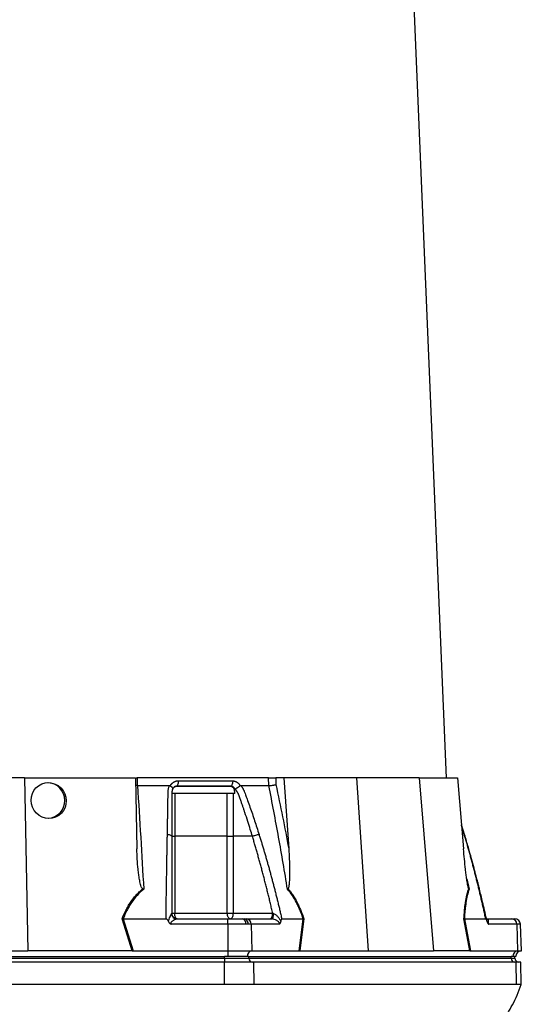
# Model space of a CAD drawing. Header units: millimetres. Extents: x 2293 to 3613, y 988 to 5170.
# Tile 8 of 12: x 3079 to 3613, y 2031 to 3079. Entities that reach past the tile are written whole.
import ezdxf

# ---------------------------------------------------------------- set-up
doc = ezdxf.new("R2010")
doc.units = ezdxf.units.MM
doc.header["$LTSCALE"] = 2

msp = doc.modelspace()

# ---------------------------------------------------------------- linework, layer by layer
at = {"color": 7, "linetype": 'Continuous', "lineweight": 25}
for p, q in [((3533.3, 2271.9), (3461.4, 3978.6)), ((3083.9, 2271.9), (2950.6, 2271.9)), ((3083.9, 2271.9), (3087.2, 2087.9)), ((3083.9, 2271.9), (3202.1, 2271.9)), ((3202.1, 2271.9), (3203.4, 2196.3)), ((3202.5, 2271.9), (3203.9, 2271.9)), ((3203.9, 2271.9), (3203.9, 2263.9)), ((3343.7, 2271.9), (3203.9, 2271.9)), ((3343.9, 2263.9), (3343.7, 2271.9)), ((3351.4, 2271.9), (3351.5, 2264.8)), ((3360.1, 2271.9), (3351.4, 2271.9)), ((3360.1, 2271.9), (3365.1, 2196.3)), ((3437.3, 2271.9), (3360.1, 2271.9)), ((3437.3, 2271.9), (3449.6, 2087.9)), ((3504, 2271.9), (3437.3, 2271.9)), ((3504, 2271.9), (3519.5, 2087.9)), ((3504, 2271.9), (3544.9, 2271.9)), ((3544.9, 2271.9), (3551.3, 2196.3)), ((3203.9, 2263.9), (3202.2, 2264)), ((3239, 2263.6), (3239.1, 2263.9)), ((3307.9, 2255.2), (3240.5, 2255.2)), ((3313.3, 2263.9), (3313.5, 2263.6)), ((3552.4, 2211.6), (3549.1, 2221.9)), ((3243.8, 2209.9), (3243.8, 2127.9)), ((3299.7, 2127.9), (3299.7, 2209.9)), ((3326.5, 2209.9), (3306, 2209.9)), ((3306, 2209.9), (3306, 2127.9)), ((3198.4, 2087.9), (3187.7, 2121.9)), ((3188.9, 2121.9), (3234.5, 2121.9)), ((3188.9, 2121.9), (3199.5, 2087.9)), ((3240.5, 2127.9), (3243.8, 2127.9)), ((3243.8, 2127.9), (3299.7, 2127.9)), ((3246.3, 2121.9), (3300.2, 2121.9)), ((3299.7, 2127.9), (3306, 2127.9)), ((3300.2, 2121.9), (3315.5, 2121.9)), ((3306, 2127.9), (3348.1, 2127.9)), ((3315.5, 2121.9), (3317.6, 2121.9)), ((3317.6, 2121.9), (3319.9, 2121.9)), ((3319.9, 2121.9), (3346.9, 2121.9)), ((3357.8, 2121.9), (3380.6, 2121.9)), ((3376.3, 2087.9), (3380.6, 2121.9)), ((3381.3, 2121.9), (3376.9, 2087.9)), ((3558.1, 2087.9), (3551.7, 2121.9)), ((3552.2, 2121.9), (3558.6, 2087.9)), ((3552.2, 2121.9), (3575, 2121.9)), ((3575.9, 2121.9), (3602.8, 2121.9)), ((3602.8, 2121.9), (3605.9, 2121.9)), ((3300.2, 2116.1), (3240, 2116.1)), ((3300.2, 2116.1), (3300.2, 2087.9)), ((3319.6, 2116.1), (3300.2, 2116.1)), ((3322.1, 2116.1), (3319.6, 2116.1)), ((3325.1, 2116.1), (3322.1, 2116.1)), ((3325.1, 2116.1), (3326, 2087.9)), ((3355.2, 2116.1), (3325.1, 2116.1)), ((3608, 2116.1), (3577.9, 2116.1)), ((3608, 2116.1), (3608.9, 2087.9)), ((3612.9, 2087.9), (3611.9, 2116.1)), ((2947.4, 2087.9), (3087.2, 2087.9)), ((3197.8, 2087.9), (3087.2, 2087.9)), ((3199.5, 2087.9), (3300.2, 2087.9)), ((3300.2, 2087.9), (3300.2, 2081.9)), ((3300.2, 2087.9), (3326, 2087.9)), ((3326, 2087.9), (3376.3, 2087.9)), ((3377.3, 2087.9), (3449.6, 2087.9)), ((3449.6, 2087.9), (3519.5, 2087.9)), ((3557.9, 2087.9), (3519.5, 2087.9)), ((3558.6, 2087.9), (3608.9, 2087.9)), ((3608.9, 2087.9), (3612.9, 2087.9)), ((2737.8, 2081.9), (3296.7, 2081.9)), ((2737.8, 2079.9), (3296.7, 2079.9)), ((3296.7, 2075.9), (2737.8, 2075.9)), ((3300.2, 2081.9), (3296.7, 2081.9)), ((3296.7, 2079.9), (3296.7, 2081.9)), ((3296.7, 2079.9), (3322.7, 2079.9)), ((3296.7, 2079.9), (3296.7, 2075.9)), ((3296.7, 2051.9), (3296.7, 2075.9)), ((3328, 2075.9), (3296.7, 2075.9)), ((3320.9, 2081.9), (3300.2, 2081.9)), ((3322.7, 2081.9), (3320.9, 2081.9)), ((3322.7, 2079.9), (3322.7, 2081.9)), ((3322.7, 2081.9), (3602.1, 2081.9)), ((3322.7, 2079.9), (3602.1, 2079.9)), ((3328.3, 2051.9), (3328, 2075.9)), ((3607.4, 2075.9), (3328, 2075.9)), ((3603.9, 2081.9), (3602.1, 2081.9)), ((3602.1, 2079.9), (3602.1, 2081.9)), ((3607.1, 2081.9), (3603.9, 2081.9)), ((3606.1, 2079.9), (3606.1, 2081.9)), ((3607.8, 2051.9), (3607.4, 2075.9)), ((3612.2, 2075.9), (3607.4, 2075.9)), ((3612.7, 2051.8), (3612.2, 2075.9)), ((3296.7, 2051.9), (2737.8, 2051.9)), ((3607.8, 2051.9), (3328.3, 2051.9))]:
    msp.add_line(p, q, dxfattribs=at)
at = {"color": 8, "linetype": 'Continuous', "lineweight": 25}
for p, q in [((3552.1, 2211.8), (3549.2, 2221.2)), ((3552.1, 2211.8), (3552.4, 2211.6)), ((3552.4, 2211.6), (3552.1, 2211.8)), ((3554.8, 2164.4), (3557.3, 2153.4)), ((3611.9, 2116.1), (3608, 2116.1)), ((3602.1, 2079.9), (3606.1, 2079.9))]:
    msp.add_line(p, q, dxfattribs=at)
at = {"color": 7, "linetype": 'Continuous', "lineweight": 25, "flags": 128}
for points in [[(3246.5, 2121.9), (3245.9, 2122), (3245.4, 2122.3), (3245, 2122.9), (3244.6, 2123.6), (3244.2, 2124.5), (3244, 2125.6), (3243.8, 2126.7), (3243.8, 2127.9)], [(3303, 2121.9), (3302.4, 2122), (3301.8, 2122.3), (3301.2, 2122.9), (3300.7, 2123.6), (3300.3, 2124.5), (3300, 2125.6), (3299.8, 2126.7), (3299.7, 2127.9)], [(3303, 2121.9), (3303.6, 2122), (3304.2, 2122.3), (3304.7, 2122.9), (3305.2, 2123.6), (3305.5, 2124.5), (3305.8, 2125.6), (3306, 2126.7), (3306, 2127.9)], [(3346.9, 2121.9), (3347.3, 2122), (3347.7, 2122.3), (3348, 2122.8), (3348.4, 2123.5), (3348.6, 2124.4), (3348.8, 2125.4), (3349, 2126.5), (3349, 2127.6)]]:
    msp.add_lwpolyline(points, dxfattribs=at)
at = {"color": 7, "linetype": 'Continuous', "lineweight": 25}
for centre, radius, start, end in [((3107.7, 2247.9), 19, 273.5343, 87.3564), ((3246.3, 2127.8), 5.96, 181.9709, 269.6724), ((3314.4, 2116.8), 5.24, 352.5656, 77.2072), ((3316.8, 2116.5), 5.38, 354.9863, 81.6138), ((3319.5, 2116.3), 5.61, 357.9914, 85.7799), ((3602.4, 2116.3), 5.61, 357.9914, 85.7799), ((3605.9, 2115.9), 6, 2, 90), ((3326.6, 2082.2), 5.68, 96.5771, 183.6107), ((3609.5, 2082.2), 5.68, 96.5771, 183.6107), ((3613.1, 2081.9), 6, 92, 180), ((3326.4, 2079.6), 3.76, 176.1887, 265.5981), ((3605.9, 2079.6), 3.76, 176.1887, 265.5981), ((3610.1, 2079.9), 4, 180, 270)]:
    msp.add_arc(centre, radius, start, end, dxfattribs=at)
msp.add_ellipse((3109.5, 2247.9), major_axis=(-7.4, 17.6), ratio=0.978252, dxfattribs=at)
for centre, major_axis, ratio, start_param, end_param in [((3200.9, 2081.9), (34, -0.6), 0.175535, 1.645803, 1.664009), ((3375.8, 2081.9), (22.2, 0.4), 0.269565, 1.496149, 1.514355), ((3559.4, 2081.9), (11.8, -1), 0.499165, 1.726141, 1.744347)]:
    msp.add_ellipse(centre, major_axis=major_axis, ratio=ratio, start_param=start_param, end_param=end_param, dxfattribs=at)
for points, knots in [([(3239.1, 2263.9), (3239.2, 2264), (3239.4, 2264.3), (3239.6, 2264.7), (3239.9, 2265), (3240.2, 2265.4), (3240.5, 2265.7), (3240.8, 2266), (3241.1, 2266.3), (3241.5, 2266.6), (3241.8, 2266.9), (3242.2, 2267.2), (3242.6, 2267.4), (3242.9, 2267.6), (3243.5, 2267.9), (3244.1, 2268.2), (3244.9, 2268.5), (3245.8, 2268.7), (3246.6, 2268.8), (3247.2, 2268.8), (3247.5, 2268.8)], [0, 0, 0, 0, 0.044249, 0.088103, 0.131644, 0.174955, 0.21812, 0.261226, 0.304357, 0.347601, 0.391041, 0.434763, 0.478847, 0.523375, 0.568424, 0.654803, 0.740537, 0.826241, 0.912528, 1, 1, 1, 1]), ([(3247.5, 2268.8), (3247.5, 2268.2), (3247.5, 2267.7), (3247.3, 2266.5), (3247.2, 2265.9), (3246.9, 2264.9), (3246.8, 2264.4), (3246.3, 2263.6), (3246.1, 2263.3), (3245.9, 2263.1)], [0, 0, 0, 0, 0.25, 0.25, 0.5, 0.5, 0.75, 0.75, 1, 1, 1, 1]), ([(3305.5, 2268.8), (3305.5, 2268.2), (3305.4, 2267.7), (3305.3, 2266.5), (3305.1, 2265.9), (3304.8, 2264.9), (3304.5, 2264.4), (3304, 2263.6), (3303.7, 2263.3), (3303.4, 2263.1)], [0, 0, 0, 0, 0.25, 0.25, 0.5, 0.5, 0.75, 0.75, 1, 1, 1, 1]), ([(3305.5, 2268.8), (3305.6, 2268.8), (3305.9, 2268.8), (3306.3, 2268.8), (3306.7, 2268.7), (3307, 2268.7), (3307.4, 2268.6), (3307.8, 2268.5), (3308.2, 2268.3), (3308.6, 2268.2), (3308.9, 2268), (3309.4, 2267.8), (3310, 2267.4), (3310.7, 2267), (3311.3, 2266.5), (3311.8, 2265.9), (3312.4, 2265.3), (3312.9, 2264.6), (3313.2, 2264.1), (3313.3, 2263.9)], [0, 0, 0, 0, 0.043919, 0.087472, 0.13073, 0.173768, 0.216664, 0.259492, 0.30233, 0.345255, 0.388344, 0.431671, 0.51489, 0.596546, 0.677156, 0.757259, 0.837405, 0.91814, 1, 1, 1, 1]), ([(3343.7, 2271.9), (3344.3, 2271.9), (3344.9, 2271.9), (3346.2, 2271.9), (3346.9, 2271.9), (3347.9, 2271.9), (3348.3, 2271.9), (3348.9, 2271.9), (3349.3, 2271.9), (3350.2, 2271.9), (3350.8, 2271.9), (3351.4, 2271.9)], [0, 0, 0, 0, 0.25, 0.25, 0.5, 0.5, 0.625, 0.625, 0.75, 0.75, 1, 1, 1, 1]), ([(3343.9, 2263.9), (3344.5, 2263.9), (3345.1, 2263.9), (3346.4, 2264), (3347.1, 2264.1), (3348.1, 2264.2), (3348.5, 2264.3), (3349.1, 2264.4), (3349.5, 2264.4), (3350.1, 2264.5), (3350.4, 2264.6), (3351, 2264.7), (3351.3, 2264.7), (3351.5, 2264.8)], [0, 0, 0, 0, 0.25, 0.25, 0.5, 0.5, 0.625, 0.625, 0.75, 0.75, 0.875, 0.875, 1, 1, 1, 1]), ([(3204, 2263.9), (3205.2, 2245.6), (3206.4, 2227.2), (3208.6, 2190.4), (3209.7, 2171.9), (3210.7, 2153.4)], [0, 0, 0, 0, 0.5, 0.5, 1, 1, 1, 1]), ([(3235.9, 2211.8), (3235.9, 2213.2), (3236, 2215.9), (3236, 2220), (3236.1, 2224.1), (3236.2, 2228.1), (3236.3, 2233.4), (3236.4, 2239.8), (3236.5, 2246.1), (3236.6, 2251.1), (3236.6, 2254.1), (3236.7, 2256.2), (3236.7, 2257.4), (3236.8, 2258.4), (3236.9, 2259.4), (3237.1, 2260.5), (3237.4, 2261.6), (3237.7, 2262.8), (3237.9, 2263.5), (3238, 2263.9)], [0, 0, 0, 0, 0.077777, 0.1552, 0.232272, 0.308995, 0.385372, 0.530526, 0.674474, 0.747423, 0.819615, 0.846383, 0.869761, 0.889755, 0.906383, 0.929523, 0.9528, 0.976272, 1, 1, 1, 1]), ([(3238, 2263.9), (3238.1, 2263.9), (3238.2, 2263.9), (3238.4, 2263.8), (3238.6, 2263.8), (3238.8, 2263.7), (3238.9, 2263.6), (3239, 2263.6)], [0, 0, 0, 0, 0.212576, 0.416535, 0.614103, 0.807726, 1, 1, 1, 1]), ([(3239, 2263.6), (3239.1, 2263.5), (3239.2, 2263.4), (3239.5, 2263.2), (3239.7, 2263.1), (3239.9, 2262.9), (3240.1, 2262.7), (3240.3, 2262.6), (3240.5, 2262.4), (3240.6, 2262.3), (3240.8, 2262), (3241.1, 2261.7), (3241.3, 2261.4), (3241.4, 2261.1), (3241.5, 2260.9), (3241.6, 2260.7), (3241.6, 2260.5), (3241.5, 2260.3), (3241.5, 2260.2), (3241.5, 2260.1), (3241.4, 2260.1)], [0, 0, 0, 0, 0.048652, 0.096489, 0.14339, 0.189242, 0.233941, 0.277392, 0.319512, 0.360225, 0.399465, 0.506174, 0.603082, 0.689684, 0.765815, 0.831582, 0.887296, 0.933441, 0.970686, 1, 1, 1, 1]), ([(3241.4, 2259.8), (3241.3, 2259.7), (3241.2, 2259.4), (3241.1, 2259), (3241, 2258.5), (3240.9, 2258.1), (3240.8, 2257.6), (3240.7, 2257.2), (3240.6, 2256.8), (3240.6, 2256.3), (3240.5, 2255.9), (3240.5, 2255.5), (3240.5, 2255.1), (3240.5, 2254.7), (3240.5, 2254.2), (3240.5, 2253.6), (3240.5, 2252.9), (3240.5, 2252.3), (3240.5, 2251.6), (3240.5, 2251), (3240.5, 2250.5), (3240.5, 2250.1), (3240.5, 2249.5), (3240.5, 2248.7), (3240.5, 2247), (3240.5, 2244.5), (3240.5, 2241.3), (3240.5, 2238.2), (3240.5, 2234.3), (3240.5, 2229.5), (3240.5, 2224), (3240.5, 2218.9), (3240.5, 2214.3), (3240.5, 2211.3), (3240.5, 2209.9)], [0, 0, 0, 0, 0.010662, 0.021198, 0.031594, 0.041839, 0.051919, 0.061821, 0.071533, 0.08104, 0.09033, 0.099392, 0.108213, 0.116783, 0.125091, 0.138719, 0.152205, 0.165558, 0.178786, 0.1919, 0.198167, 0.207477, 0.219813, 0.235151, 0.25346, 0.319418, 0.382864, 0.443812, 0.502275, 0.618272, 0.726011, 0.825493, 0.916782, 1, 1, 1, 1]), ([(3245.7, 2262.8), (3245.2, 2262.8), (3244.7, 2262.8), (3243.7, 2262.4), (3243.3, 2262.2), (3242.7, 2261.6), (3242.5, 2261.5), (3242.1, 2261.1), (3242, 2260.8), (3241.7, 2260.4), (3241.5, 2260.1), (3241.3, 2259.6), (3241.2, 2259.4), (3241.1, 2259.1)], [0, 0, 0, 0, 0.25, 0.25, 0.5, 0.5, 0.625, 0.625, 0.75, 0.75, 0.875, 0.875, 1, 1, 1, 1]), ([(3245.9, 2263.1), (3245.8, 2263.1), (3245.6, 2263.1), (3245.3, 2263.1), (3245, 2263), (3244.7, 2263), (3244.4, 2262.9), (3244.2, 2262.8), (3243.9, 2262.7), (3243.5, 2262.5), (3243, 2262.1), (3242.5, 2261.7), (3242.1, 2261.2), (3241.8, 2260.8), (3241.6, 2260.4), (3241.5, 2260.2), (3241.5, 2260.1)], [0, 0, 0, 0, 0.053313, 0.106595, 0.159871, 0.213165, 0.266504, 0.319912, 0.373414, 0.427035, 0.564482, 0.685233, 0.789261, 0.876464, 0.946724, 1, 1, 1, 1]), ([(3243.8, 2255.2), (3243.8, 2255), (3243.8, 2254.7), (3243.8, 2254.3), (3243.8, 2254), (3243.8, 2253.3), (3243.8, 2251.9), (3243.8, 2248.6), (3243.8, 2242), (3243.8, 2228.8), (3243.8, 2217.4), (3243.8, 2209.9)], [0, 0, 0, 0, 0.015625, 0.015625, 0.03125, 0.03125, 0.0625, 0.125, 0.25, 0.5, 1, 1, 1, 1]), ([(3303.1, 2262.8), (3293.9, 2262.9), (3284.5, 2262.9), (3265.4, 2262.9), (3255.6, 2262.9), (3245.7, 2262.8)], [0, 0, 0, 0, 0.5, 0.5, 1, 1, 1, 1]), ([(3303.4, 2263.1), (3301.3, 2263.1), (3296.7, 2263.1), (3290, 2263.1), (3282.8, 2263.1), (3277.8, 2263.1), (3272.6, 2263.1), (3267.6, 2263.1), (3260.2, 2263.1), (3253.1, 2263.1), (3248.2, 2263.1), (3245.9, 2263.1)], [0.7589111, 0.7589111, 0.7589111, 0.7589111, 0.7820302, 0.8131687, 0.8443073, 0.8754458, 0.8754458, 0.9065844, 0.9377229, 0.9688615, 0.9919807, 0.9919807, 0.9919807, 0.9919807]), ([(3299.7, 2209.9), (3299.7, 2217.4), (3299.7, 2225), (3299.7, 2236.3), (3299.7, 2242), (3299.7, 2248.6), (3299.7, 2251.9), (3299.7, 2253.3), (3299.7, 2254), (3299.7, 2254.3), (3299.7, 2254.7), (3299.7, 2255), (3299.8, 2255.2)], [0, 0, 0, 0, 0.5, 0.5, 0.75, 0.875, 0.9375, 0.96875, 0.96875, 0.984375, 0.984375, 1, 1, 1, 1]), ([(3307.3, 2259.1), (3307.2, 2259.6), (3307, 2260.1), (3306.4, 2261.1), (3306.1, 2261.5), (3305.6, 2262), (3305.3, 2262.1), (3304.9, 2262.4), (3304.7, 2262.5), (3304.3, 2262.7), (3304, 2262.7), (3303.6, 2262.8), (3303.3, 2262.8), (3303.1, 2262.8)], [0, 0, 0, 0, 0.25, 0.25, 0.5, 0.5, 0.625, 0.625, 0.75, 0.75, 0.875, 0.875, 1, 1, 1, 1]), ([(3307.9, 2260.1), (3307.9, 2260.1), (3307.8, 2260.3), (3307.7, 2260.6), (3307.5, 2260.8), (3307.3, 2261.2), (3307, 2261.5), (3306.6, 2261.9), (3306.2, 2262.2), (3305.7, 2262.5), (3305.2, 2262.8), (3304.6, 2263), (3304, 2263.1), (3303.6, 2263.1), (3303.4, 2263.1)], [0, 0, 0, 0, 0.0385037, 0.0865137, 0.1440338, 0.2110288, 0.2874492, 0.3732496, 0.4684049, 0.5729224, 0.680036, 0.786786, 0.8933735, 1, 1, 1, 1]), ([(3306.1, 2255.2), (3306.1, 2255), (3306.1, 2254.7), (3306, 2254.3), (3306, 2254), (3306, 2253.3), (3306, 2251.9), (3306, 2248.6), (3306, 2242), (3306, 2228.8), (3306, 2217.4), (3306, 2209.9)], [0, 0, 0, 0, 0.015625, 0.015625, 0.03125, 0.03125, 0.0625, 0.125, 0.25, 0.5, 1, 1, 1, 1]), ([(3307.9, 2260.1), (3308, 2260.1), (3308, 2260.2), (3308.1, 2260.2), (3308.2, 2260.3), (3308.3, 2260.4), (3308.5, 2260.5), (3308.7, 2260.6), (3308.9, 2260.7), (3309.1, 2260.9), (3309.4, 2261), (3309.7, 2261.2), (3310, 2261.4), (3310.4, 2261.6), (3310.7, 2261.8), (3311.1, 2262), (3311.6, 2262.3), (3312, 2262.6), (3312.5, 2262.9), (3313, 2263.3), (3313.3, 2263.5), (3313.5, 2263.6)], [0, 0, 0, 0, 0.017248, 0.037456, 0.060913, 0.087838, 0.118407, 0.152763, 0.191026, 0.233291, 0.279627, 0.330072, 0.384627, 0.443251, 0.505852, 0.572276, 0.648655, 0.730209, 0.816408, 0.906598, 1, 1, 1, 1]), ([(3326.5, 2209.9), (3325.7, 2212.3), (3324.1, 2217.6), (3321.5, 2226), (3319.2, 2233), (3317.4, 2238.2), (3316.4, 2241.3), (3315.3, 2244.5), (3314.4, 2247), (3313.8, 2248.9), (3313.4, 2249.9), (3313, 2251), (3312.6, 2252.1), (3312.3, 2253.2), (3311.9, 2254), (3311.7, 2254.7), (3311.5, 2255.1), (3311.2, 2255.6), (3311, 2256.1), (3310.7, 2256.6), (3310.3, 2257.1), (3310, 2257.6), (3309.6, 2258.2), (3309.1, 2258.7), (3308.7, 2259.3), (3308.3, 2259.6), (3308.2, 2259.8)], [0, 0, 0, 0, 0.143085, 0.308796, 0.497427, 0.555835, 0.616742, 0.680167, 0.746121, 0.767405, 0.788723, 0.810074, 0.831456, 0.852865, 0.874301, 0.883002, 0.892336, 0.902282, 0.912815, 0.923904, 0.935514, 0.947608, 0.960145, 0.973084, 0.986383, 1, 1, 1, 1]), ([(3313.5, 2263.6), (3313.5, 2263.6), (3313.6, 2263.7), (3313.7, 2263.8), (3313.8, 2263.8), (3314, 2263.8), (3314.1, 2263.9), (3314.3, 2263.9), (3314.3, 2263.9)], [0, 0, 0, 0, 0.160202, 0.321039, 0.484027, 0.650625, 0.822199, 1, 1, 1, 1]), ([(3314.3, 2263.9), (3314.4, 2263.7), (3314.7, 2263.2), (3315.1, 2262.6), (3315.5, 2262), (3315.9, 2261.3), (3316.3, 2260.7), (3316.6, 2260.1), (3316.9, 2259.4), (3317.2, 2258.8), (3317.6, 2257.9), (3318.1, 2256.8), (3318.7, 2255), (3319.5, 2252.9), (3320.4, 2250.5), (3321.9, 2246.5), (3323.9, 2240.8), (3326.4, 2233.6), (3328.8, 2226.4), (3331.2, 2219.1), (3332.7, 2214.2), (3333.5, 2211.8)], [0, 0, 0, 0, 0.0134228, 0.0267382, 0.0399565, 0.0530881, 0.0661437, 0.0791341, 0.0920702, 0.1049632, 0.1178244, 0.141662, 0.1728313, 0.2170572, 0.2634911, 0.3121266, 0.4491557, 0.58733, 0.7237611, 0.8613131, 1, 1, 1, 1]), ([(3363.8, 2153.4), (3360.8, 2171.9), (3357.7, 2190.4), (3351, 2227.2), (3347.6, 2245.6), (3343.9, 2263.9)], [0, 0, 0, 0, 0.5, 0.5, 1, 1, 1, 1]), ([(3234.5, 2121.9), (3234.5, 2123.5), (3234.5, 2126.9), (3234.6, 2131.9), (3234.7, 2136.8), (3234.7, 2141.8), (3234.8, 2146.6), (3234.9, 2151.5), (3235, 2156.3), (3235, 2161.1), (3235.1, 2165.9), (3235.2, 2170.6), (3235.3, 2175.3), (3235.3, 2180), (3235.4, 2184.6), (3235.5, 2189.2), (3235.6, 2193.8), (3235.6, 2198.4), (3235.7, 2202.9), (3235.8, 2207.3), (3235.9, 2210.3), (3235.9, 2211.8)], [0, 0, 0, 0, 0.055211, 0.110128, 0.164753, 0.219086, 0.273129, 0.326884, 0.38035, 0.43353, 0.486425, 0.539036, 0.591365, 0.643413, 0.695181, 0.746671, 0.797884, 0.848822, 0.899487, 0.949879, 1, 1, 1, 1]), ([(3235.9, 2211.8), (3236.5, 2211.7), (3237.1, 2211.7), (3238.2, 2211.4), (3238.7, 2211.3), (3239.6, 2210.9), (3239.9, 2210.7), (3240.4, 2210.3), (3240.5, 2210.1), (3240.5, 2209.9)], [0, 0, 0, 0, 0.25, 0.25, 0.5, 0.5, 0.75, 0.75, 1, 1, 1, 1]), ([(3326.5, 2209.9), (3327, 2210.1), (3327.6, 2210.3), (3328.8, 2210.7), (3329.5, 2210.9), (3330.8, 2211.3), (3331.4, 2211.4), (3332.6, 2211.7), (3333.1, 2211.7), (3333.5, 2211.8)], [0, 0, 0, 0, 0.25, 0.25, 0.5, 0.5, 0.75, 0.75, 1, 1, 1, 1]), ([(3333.5, 2211.8), (3333.9, 2210.5), (3334.8, 2207.8), (3336, 2203.7), (3337.3, 2199.6), (3338.5, 2195.5), (3339.7, 2191.4), (3340.9, 2187.3), (3342.1, 2183.1), (3343.3, 2178.9), (3344.5, 2174.7), (3345.6, 2170.4), (3346.8, 2166.1), (3347.9, 2161.8), (3349.1, 2157.5), (3350.2, 2153.1), (3351.3, 2148.7), (3352.4, 2144.3), (3353.5, 2139.9), (3354.6, 2135.4), (3355.7, 2130.9), (3356.7, 2126.4), (3357.4, 2123.4), (3357.8, 2121.9)], [0, 0, 0, 0, 0.045336, 0.090894, 0.136674, 0.182678, 0.228907, 0.275362, 0.322044, 0.368954, 0.416093, 0.463462, 0.511063, 0.558896, 0.606962, 0.655262, 0.703798, 0.752569, 0.801578, 0.850824, 0.900309, 0.950034, 1, 1, 1, 1]), ([(3575, 2121.9), (3574.6, 2123.5), (3573.9, 2126.9), (3572.8, 2131.9), (3571.7, 2136.8), (3570.5, 2141.8), (3569.4, 2146.6), (3568.2, 2151.5), (3567.1, 2156.3), (3565.9, 2161.1), (3564.7, 2165.9), (3563.5, 2170.6), (3562.3, 2175.3), (3561.1, 2180), (3559.8, 2184.6), (3558.6, 2189.2), (3557.3, 2193.8), (3556, 2198.4), (3554.8, 2202.9), (3553.5, 2207.3), (3552.6, 2210.3), (3552.1, 2211.8)], [0, 0, 0, 0, 0.055211, 0.1101282, 0.1647529, 0.2190862, 0.2731293, 0.3268835, 0.38035, 0.4335301, 0.4864251, 0.5390363, 0.5913651, 0.6434129, 0.6951811, 0.7466711, 0.7978843, 0.8488223, 0.8994865, 0.9498786, 1, 1, 1, 1]), ([(3240.5, 2209.9), (3240.5, 2208.4), (3240.5, 2205.6), (3240.5, 2201.3), (3240.5, 2197), (3240.5, 2192.6), (3240.5, 2188.2), (3240.5, 2183.8), (3240.5, 2179.3), (3240.5, 2174.8), (3240.5, 2170.3), (3240.5, 2165.7), (3240.5, 2161.1), (3240.5, 2156.4), (3240.5, 2151.8), (3240.5, 2147), (3240.5, 2142.3), (3240.5, 2137.5), (3240.5, 2132.7), (3240.5, 2129.5), (3240.5, 2127.9)], [0, 0, 0, 0, 0.0526354, 0.1056085, 0.1589205, 0.2125726, 0.2665659, 0.3209015, 0.3755805, 0.4306039, 0.4859727, 0.541688, 0.5977508, 0.6541621, 0.7109228, 0.7680338, 0.8254961, 0.8833107, 0.9414784, 1, 1, 1, 1]), ([(3240.5, 2209.9), (3240.5, 2209.9), (3240.8, 2209.9), (3241.9, 2209.9), (3242.8, 2209.9), (3243.8, 2209.9)], [0, 0, 0, 0, 0.5, 0.5, 1, 1, 1, 1]), ([(3299.7, 2209.9), (3300.6, 2209.9), (3301.7, 2209.9), (3304, 2209.9), (3305.1, 2209.9), (3306, 2209.9)], [0, 0, 0, 0, 0.5, 0.5, 1, 1, 1, 1]), ([(3348.1, 2127.9), (3347.7, 2129.6), (3346.9, 2133), (3345.7, 2138.1), (3344.5, 2143.1), (3343.3, 2148.2), (3342, 2153.1), (3340.8, 2158.1), (3339.5, 2163), (3338.3, 2167.8), (3337, 2172.7), (3335.7, 2177.4), (3334.4, 2182.2), (3333.1, 2186.9), (3331.8, 2191.6), (3330.5, 2196.2), (3329.2, 2200.8), (3327.8, 2205.3), (3326.9, 2208.4), (3326.5, 2209.9)], [0, 0, 0, 0, 0.061953, 0.123509, 0.18467, 0.245435, 0.305808, 0.365787, 0.425376, 0.484574, 0.543383, 0.601804, 0.659839, 0.717488, 0.774754, 0.831636, 0.888137, 0.944258, 1, 1, 1, 1]), ([(3576.2, 2120), (3575.5, 2122.9), (3574.2, 2128.8), (3572.2, 2137.2), (3570.4, 2144.9), (3568.9, 2151.2), (3567.6, 2156.4), (3566.3, 2161.7), (3564.6, 2168), (3562.4, 2176.4), (3559.7, 2186.5), (3556.3, 2198.5), (3553.8, 2207), (3552.4, 2211.6)], [0, 0, 0, 0, 0.094551, 0.191234, 0.273987, 0.342803, 0.39768, 0.443648, 0.5146, 0.605701, 0.716954, 0.848375, 1, 1, 1, 1]), ([(3209.7, 2153.9), (3209.5, 2154), (3209.3, 2154.1), (3209, 2154.5), (3208.9, 2154.7), (3208.5, 2155.2), (3208.3, 2155.7), (3207.8, 2156.9), (3207.6, 2157.8), (3207.1, 2159.5), (3206.9, 2160.4), (3206.5, 2162.2), (3206.3, 2163.1), (3205.8, 2165.7), (3205.6, 2167.5), (3205.1, 2171.1), (3204.9, 2172.9), (3204.3, 2178.3), (3204, 2181.9), (3203.6, 2189.1), (3203.5, 2192.7), (3203.4, 2196.3)], [0, 0, 0, 0, 0.015625, 0.015625, 0.03125, 0.03125, 0.0625, 0.0625, 0.125, 0.125, 0.1875, 0.1875, 0.25, 0.25, 0.375, 0.375, 0.5, 0.5, 0.75, 0.75, 1, 1, 1, 1]), ([(3365.1, 2196.3), (3365.4, 2192.7), (3365.6, 2189.1), (3365.9, 2181.9), (3366, 2178.3), (3366, 2172.9), (3366, 2171.1), (3366, 2167.5), (3366, 2165.7), (3365.9, 2163), (3365.8, 2162.2), (3365.7, 2160.4), (3365.6, 2159.5), (3365.5, 2157.8), (3365.4, 2156.9), (3365.1, 2155.6), (3365, 2155.2), (3364.8, 2154.7), (3364.8, 2154.5), (3364.6, 2154.1), (3364.5, 2154), (3364.4, 2153.9)], [0, 0, 0, 0, 0.25, 0.25, 0.5, 0.5, 0.625, 0.625, 0.75, 0.75, 0.8125, 0.8125, 0.875, 0.875, 0.9375, 0.9375, 0.96875, 0.96875, 0.984375, 0.984375, 1, 1, 1, 1]), ([(3556.8, 2153.9), (3556.7, 2154), (3556.7, 2154.1), (3556.5, 2154.5), (3556.5, 2154.7), (3556.3, 2155.2), (3556.2, 2155.7), (3555.9, 2156.9), (3555.8, 2157.8), (3555.5, 2159.5), (3555.3, 2160.4), (3555, 2162.2), (3554.9, 2163.1), (3554.5, 2165.7), (3554.3, 2167.5), (3553.9, 2171.1), (3553.6, 2172.9), (3553, 2178.3), (3552.7, 2181.9), (3551.9, 2189.1), (3551.6, 2192.7), (3551.3, 2196.3)], [0, 0, 0, 0, 0.015625, 0.015625, 0.03125, 0.03125, 0.0625, 0.0625, 0.125, 0.125, 0.1875, 0.1875, 0.25, 0.25, 0.375, 0.375, 0.5, 0.5, 0.75, 0.75, 1, 1, 1, 1]), ([(3187.7, 2121.9), (3188.9, 2125), (3190.2, 2128), (3192.4, 2132.4), (3193.2, 2133.8), (3194.8, 2136.7), (3195.7, 2138.1), (3198.4, 2142.1), (3200.4, 2144.7), (3203.7, 2148.4), (3204.8, 2149.5), (3207.2, 2151.8), (3208.4, 2152.8), (3209.7, 2153.9)], [0, 0, 0, 0, 0.25, 0.25, 0.375, 0.375, 0.5, 0.5, 0.75, 0.75, 0.875, 0.875, 1, 1, 1, 1]), ([(3210.7, 2153.4), (3208.1, 2151.4), (3205.8, 2149.2), (3201.5, 2144.5), (3199.5, 2141.9), (3196.8, 2137.9), (3195.9, 2136.5), (3194.3, 2133.7), (3193.5, 2132.3), (3191.3, 2127.9), (3190, 2124.9), (3188.9, 2121.9)], [0, 0, 0, 0, 0.25, 0.25, 0.5, 0.5, 0.625, 0.625, 0.75, 0.75, 1, 1, 1, 1]), ([(3380.6, 2121.9), (3379.6, 2124.9), (3378.5, 2127.9), (3376.7, 2132.3), (3376.1, 2133.7), (3374.8, 2136.5), (3374.1, 2137.9), (3372.1, 2141.9), (3370.6, 2144.5), (3367.4, 2149.2), (3365.7, 2151.4), (3363.8, 2153.4)], [0, 0, 0, 0, 0.25, 0.25, 0.375, 0.375, 0.5, 0.5, 0.75, 0.75, 1, 1, 1, 1]), ([(3364.4, 2153.9), (3365.3, 2152.8), (3366.2, 2151.8), (3367.9, 2149.5), (3368.7, 2148.4), (3371.2, 2144.7), (3372.7, 2142.1), (3374.8, 2138.1), (3375.4, 2136.7), (3376.7, 2133.8), (3377.4, 2132.4), (3379.1, 2128), (3380.2, 2125), (3381.3, 2121.9)], [0, 0, 0, 0, 0.125, 0.125, 0.25, 0.25, 0.5, 0.5, 0.625, 0.625, 0.75, 0.75, 1, 1, 1, 1]), ([(3551.7, 2121.9), (3551.9, 2125), (3552.1, 2128), (3552.5, 2132.4), (3552.7, 2133.8), (3553, 2136.7), (3553.2, 2138.1), (3553.8, 2142.1), (3554.3, 2144.7), (3555.2, 2148.4), (3555.5, 2149.5), (3556.1, 2151.8), (3556.4, 2152.8), (3556.8, 2153.9)], [0, 0, 0, 0, 0.25, 0.25, 0.375, 0.375, 0.5, 0.5, 0.75, 0.75, 0.875, 0.875, 1, 1, 1, 1]), ([(3557.3, 2153.4), (3556.5, 2151.4), (3555.9, 2149.2), (3554.8, 2144.5), (3554.3, 2141.9), (3553.7, 2137.9), (3553.5, 2136.5), (3553.1, 2133.7), (3553, 2132.3), (3552.6, 2127.9), (3552.4, 2124.9), (3552.2, 2121.9)], [0, 0, 0, 0, 0.25, 0.25, 0.5, 0.5, 0.625, 0.625, 0.75, 0.75, 1, 1, 1, 1]), ([(3237.1, 2119.1), (3236.8, 2119.7), (3236.5, 2120.3), (3235.9, 2121.1), (3235.7, 2121.3), (3235.3, 2121.6), (3235.1, 2121.7), (3234.8, 2121.8), (3234.7, 2121.9), (3234.5, 2121.9)], [0, 0, 0, 0, 0.5, 0.5, 0.75, 0.75, 0.875, 0.875, 1, 1, 1, 1]), ([(3237.1, 2119.1), (3237.2, 2120), (3237.5, 2120.9), (3238, 2122.6), (3238.4, 2123.4), (3239, 2124.9), (3239.3, 2125.6), (3239.8, 2126.6), (3239.9, 2126.8), (3240.2, 2127.3), (3240.3, 2127.5), (3240.4, 2127.6)], [0, 0, 0, 0, 0.25, 0.25, 0.5, 0.5, 0.75, 0.75, 0.875, 0.875, 1, 1, 1, 1]), ([(3237.1, 2119.1), (3237.2, 2118.7), (3237.4, 2118.4), (3237.8, 2117.8), (3238, 2117.5), (3238.5, 2117), (3238.8, 2116.8), (3239.4, 2116.4), (3239.7, 2116.2), (3240, 2116.1)], [0, 0, 0, 0, 0.25, 0.25, 0.5, 0.5, 0.75, 0.75, 1, 1, 1, 1]), ([(3246.3, 2121.9), (3246.3, 2121.9), (3246.3, 2121.9), (3246.3, 2121.9), (3246.3, 2121.9), (3246.2, 2121.9), (3246.2, 2121.9), (3246.1, 2121.9), (3246.1, 2121.8), (3245.9, 2121.8), (3245.8, 2121.8), (3245.3, 2121.6), (3245, 2121.5), (3243.9, 2121.1), (3243.2, 2120.7), (3242, 2120), (3241.6, 2119.8), (3240.9, 2119.3), (3240.5, 2119), (3240, 2118.5), (3239.8, 2118.3), (3239.6, 2117.9), (3239.5, 2117.7), (3239.5, 2117.2), (3239.5, 2116.9), (3239.7, 2116.5), (3239.9, 2116.3), (3240, 2116.1)], [0, 0, 0, 0, 0.003906, 0.003906, 0.007812, 0.015625, 0.03125, 0.03125, 0.0625, 0.0625, 0.125, 0.125, 0.25, 0.25, 0.5, 0.5, 0.625, 0.625, 0.75, 0.75, 0.8125, 0.8125, 0.875, 0.875, 0.9375, 0.9375, 1, 1, 1, 1]), ([(3246.5, 2121.9), (3245.7, 2121.9), (3244.9, 2122), (3243.4, 2122.6), (3242.8, 2123.1), (3241.7, 2124.2), (3241.2, 2124.8), (3240.6, 2126.3), (3240.5, 2127.1), (3240.5, 2127.9)], [0, 0, 0, 0, 0.25, 0.25, 0.5, 0.5, 0.75, 0.75, 1, 1, 1, 1]), ([(3300.2, 2116.1), (3300.2, 2116.8), (3300.2, 2117.5), (3300.2, 2118.9), (3300.2, 2119.6), (3300.2, 2120.7), (3300.2, 2121.2), (3300.2, 2121.7), (3300.2, 2121.9), (3300.2, 2121.9)], [0, 0, 0, 0, 0.25, 0.25, 0.5, 0.5, 0.75, 0.75, 1, 1, 1, 1]), ([(3345.1, 2121.9), (3345.5, 2121.9), (3345.8, 2122), (3346.6, 2122.6), (3346.9, 2123.1), (3347.5, 2124.2), (3347.7, 2124.8), (3348, 2126.3), (3348.1, 2127.1), (3348.1, 2127.9)], [0, 0, 0, 0, 0.25, 0.25, 0.5, 0.5, 0.75, 0.75, 1, 1, 1, 1]), ([(3355.2, 2116.1), (3355.2, 2116.3), (3355.3, 2116.5), (3355.4, 2116.9), (3355.3, 2117.2), (3355.2, 2117.7), (3355.1, 2117.9), (3354.8, 2118.3), (3354.7, 2118.5), (3354.2, 2119), (3353.9, 2119.3), (3353.1, 2119.8), (3352.7, 2120), (3351.6, 2120.7), (3350.7, 2121.1), (3349.3, 2121.5), (3348.8, 2121.6), (3348.1, 2121.8), (3347.9, 2121.8), (3347.4, 2121.9), (3347.1, 2121.9), (3346.9, 2121.9)], [0, 0, 0, 0, 0.0625, 0.0625, 0.125, 0.125, 0.1875, 0.1875, 0.25, 0.25, 0.375, 0.375, 0.5, 0.5, 0.75, 0.75, 0.875, 0.875, 0.9375, 0.9375, 1, 1, 1, 1]), ([(3349, 2127.6), (3349.5, 2127.5), (3349.9, 2127.3), (3350.7, 2126.8), (3351.1, 2126.6), (3352.3, 2125.6), (3353, 2124.9), (3354.2, 2123.4), (3354.8, 2122.6), (3355.8, 2120.9), (3356.2, 2120), (3356.6, 2119.1)], [0, 0, 0, 0, 0.125, 0.125, 0.25, 0.25, 0.5, 0.5, 0.75, 0.75, 1, 1, 1, 1]), ([(3356.6, 2119.1), (3356.5, 2118.7), (3356.4, 2118.4), (3356.2, 2117.8), (3356.1, 2117.5), (3355.9, 2117), (3355.8, 2116.8), (3355.5, 2116.4), (3355.3, 2116.2), (3355.2, 2116.1)], [0, 0, 0, 0, 0.25, 0.25, 0.5, 0.5, 0.75, 0.75, 1, 1, 1, 1]), ([(3357.8, 2121.9), (3357.6, 2121.9), (3357.5, 2121.7), (3357.2, 2121.3), (3357.1, 2121.1), (3356.9, 2120.5), (3356.8, 2120.2), (3356.7, 2119.7), (3356.6, 2119.4), (3356.6, 2119.1)], [0, 0, 0, 0, 0.25, 0.25, 0.5, 0.5, 0.75, 0.75, 1, 1, 1, 1]), ([(3576.4, 2119.1), (3576.2, 2119.7), (3576.1, 2120.3), (3575.7, 2121.1), (3575.6, 2121.3), (3575.4, 2121.6), (3575.3, 2121.7), (3575.2, 2121.8), (3575.1, 2121.9), (3575, 2121.9)], [0, 0, 0, 0, 0.5, 0.5, 0.75, 0.75, 0.875, 0.875, 1, 1, 1, 1]), ([(3575.9, 2121.9), (3576.2, 2121.9), (3576.5, 2121.8), (3576.9, 2121.6), (3577, 2121.5), (3577.4, 2121.1), (3577.5, 2120.7), (3577.5, 2120), (3577.5, 2119.8), (3577.4, 2119.3), (3577.4, 2119), (3577.4, 2118.5), (3577.4, 2118.3), (3577.4, 2117.9), (3577.4, 2117.7), (3577.5, 2117.2), (3577.6, 2116.9), (3577.8, 2116.5), (3577.9, 2116.3), (3577.9, 2116.1)], [0, 0, 0, 0, 0.125, 0.125, 0.25, 0.25, 0.5, 0.5, 0.625, 0.625, 0.75, 0.75, 0.8125, 0.8125, 0.875, 0.875, 0.9375, 0.9375, 1, 1, 1, 1]), ([(3576.4, 2119.1), (3576.3, 2119.2), (3576.2, 2119.7), (3576.1, 2120.1), (3576.1, 2120.4)], [0, 0, 0, 0, 0.3427194, 1, 1, 1, 1]), ([(3576.4, 2119.1), (3576.5, 2118.7), (3576.6, 2118.4), (3576.8, 2117.8), (3576.9, 2117.5), (3577.2, 2117), (3577.3, 2116.8), (3577.6, 2116.4), (3577.8, 2116.2), (3577.9, 2116.1)], [0, 0, 0, 0, 0.25, 0.25, 0.5, 0.5, 0.75, 0.75, 1, 1, 1, 1]), ([(3328.3, 2051.9), (3327.4, 2051.9), (3325.6, 2051.9), (3322.4, 2051.9), (3318.9, 2051.9), (3316.3, 2051.9), (3313.6, 2051.9), (3310.8, 2051.9), (3306.4, 2051.9), (3301.8, 2051.9), (3298.5, 2051.9), (3296.7, 2051.9)], [0.82739495, 0.82739495, 0.82739495, 0.82739495, 0.82887954, 0.83036414, 0.83184874, 0.83333333, 0.83333333, 0.83481793, 0.83630253, 0.83778712, 0.83927172, 0.83927172, 0.83927172, 0.83927172]), ([(3577.1, 1995.6), (3578.4, 1996.8), (3582.9, 2001.1), (3590.1, 2009.6), (3597.6, 2020), (3603.7, 2030.6), (3608.7, 2040.8), (3611.3, 2048.1), (3612.7, 2051.9)], [0, 0, 0, 0, 0.079356, 0.276968, 0.495748, 0.653709, 0.821657, 1, 1, 1, 1])]:
    msp.add_open_spline(points, degree=3, knots=knots, dxfattribs=at)
for points in [[(3247.5, 2268.8), (3267.5, 2268.8), (3286.9, 2268.8), (3305.5, 2268.8)], [(3351.5, 2264.8), (3356.4, 2242), (3360.9, 2219.2), (3365.1, 2196.3)], [(3204, 2263.9), (3209.7, 2263.9), (3221.2, 2263.9), (3232.4, 2263.9), (3238, 2263.9)], [(3245.9, 2263.1), (3245.8, 2263), (3245.8, 2262.9), (3245.7, 2262.8)], [(3303.1, 2262.8), (3303.2, 2262.9), (3303.3, 2263), (3303.4, 2263.1)], [(3308, 2259.7), (3307.7, 2259.6), (3307.5, 2259.3), (3307.3, 2259.1)], [(3307.9, 2255.2), (3307.9, 2256.5), (3307.7, 2257.8), (3307.3, 2259.1)], [(3314.3, 2263.9), (3319.4, 2263.9), (3329.4, 2263.9), (3339.1, 2263.9), (3343.9, 2263.9)], [(3299.7, 2209.9), (3281.8, 2209.9), (3263.1, 2209.9), (3243.8, 2209.9)], [(3209.7, 2153.9), (3210, 2153.7), (3210.4, 2153.5), (3210.7, 2153.4)], [(3364.4, 2153.9), (3364.2, 2153.7), (3364, 2153.5), (3363.8, 2153.4)], [(3556.8, 2153.9), (3556.9, 2153.7), (3557.1, 2153.5), (3557.3, 2153.4)], [(3188.9, 2121.9), (3188.5, 2121.9), (3188.1, 2121.9), (3187.7, 2121.9)], [(3188.9, 2121.9), (3188.9, 2121.9), (3188.9, 2121.9), (3188.9, 2121.9)], [(3240.4, 2127.6), (3240.4, 2127.7), (3240.5, 2127.8), (3240.5, 2127.9)], [(3348.1, 2127.9), (3348.4, 2127.8), (3348.7, 2127.7), (3349, 2127.6)], [(3380.6, 2121.9), (3380.6, 2121.9), (3380.6, 2121.9), (3380.6, 2121.9)], [(3380.6, 2121.9), (3380.8, 2121.9), (3381, 2121.9), (3381.3, 2121.9)], [(3552.2, 2121.9), (3552, 2121.9), (3551.8, 2121.9), (3551.7, 2121.9)], [(3552.2, 2121.9), (3552.2, 2121.9), (3552.2, 2121.9), (3552.2, 2121.9)], [(3198.4, 2087.9), (3198.8, 2087.9), (3199.2, 2087.9), (3199.5, 2087.9)], [(3376.3, 2087.9), (3376.5, 2087.9), (3376.7, 2087.9), (3376.9, 2087.9)], [(3558.1, 2087.9), (3558.2, 2087.9), (3558.4, 2087.9), (3558.6, 2087.9)], [(3612.7, 2051.9), (3612.7, 2051.9), (3612.5, 2051.9), (3611.6, 2051.9), (3610.1, 2051.9), (3608.7, 2051.9), (3607.8, 2051.9)]]:
    msp.add_open_spline(points, degree=3, dxfattribs=at)

doc.saveas('drawing.dxf')
